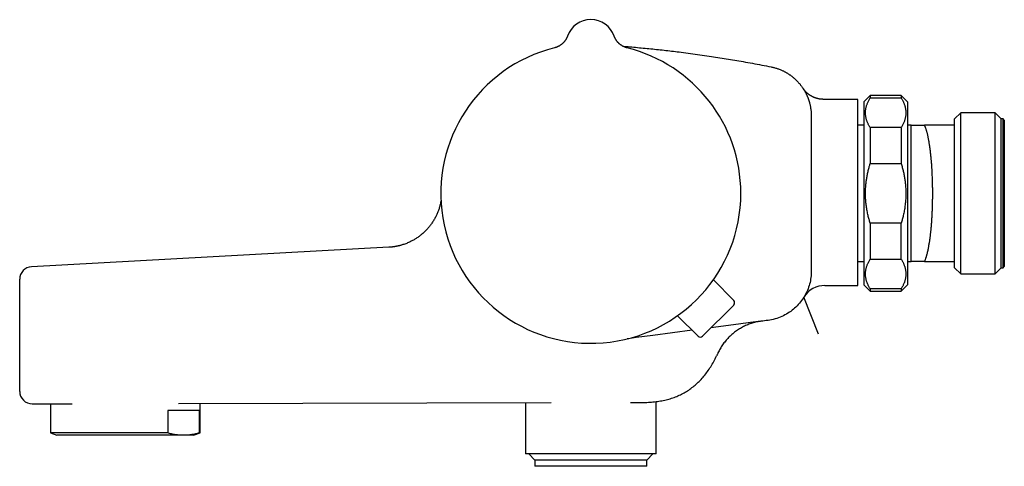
# Model space of a CAD drawing. Header units: millimetres. Extents: x 8 to 808, y 12 to 392.
# Tile 1 of 7: x 28 to 186, y 320 to 392. Entities that reach past the tile are written whole.
import ezdxf

# ---------------------------------------------------------------- set-up
doc = ezdxf.new("R2010")
doc.units = ezdxf.units.MM

msp = doc.modelspace()

# ---------------------------------------------------------------- linework, layer by layer
at = {"color": 7, "linetype": 'Continuous', "lineweight": 30}
for p, q in [((115.74, 389.8), (115.74, 389.79)), ((115.74, 389.8), (115.74, 389.8)), ((123.27, 389.79), (123.27, 389.8)), ((123.27, 389.8), (123.27, 389.8)), ((162.51, 379.6), (157.01, 379.6)), ((162.51, 349.6), (162.51, 379.6)), ((164.51, 380.2), (163.51, 379.2)), ((163.51, 379.2), (163.51, 364.45)), ((169.51, 380.2), (164.51, 380.2)), ((164.51, 380.2), (164.51, 379.84)), ((164.51, 379.84), (169.51, 379.84)), ((170.51, 379.2), (169.51, 380.2)), ((169.51, 380.2), (169.51, 379.84)), ((170.51, 379.2), (170.51, 364.45)), ((179.12, 377.45), (178.12, 376.45)), ((178.12, 375.45), (178.12, 376.45)), ((184.62, 377.45), (179.12, 377.45)), ((179.12, 351.45), (179.12, 377.45)), ((185.62, 376.45), (184.62, 377.45)), ((184.62, 351.45), (184.62, 377.45)), ((185.92, 376.45), (185.62, 376.45)), ((185.62, 352.45), (185.62, 376.45)), ((186.12, 376.25), (185.92, 376.45)), ((185.92, 352.45), (185.92, 376.45)), ((186.12, 376.25), (186.12, 352.65)), ((163.51, 375.45), (162.51, 375.45)), ((164.51, 375.04), (164.51, 369.25)), ((169.51, 375.04), (164.51, 375.04)), ((169.51, 375.04), (169.51, 369.25)), ((171.07, 375.45), (170.51, 375.45)), ((171.07, 375.45), (171.07, 375.45)), ((171.12, 375.44), (171.07, 375.45)), ((171.12, 375.45), (171.12, 375.44)), ((171.12, 353.45), (171.12, 375.44)), ((178.12, 375.45), (173.27, 375.45)), ((178.12, 353.45), (178.12, 375.45)), ((164.51, 369.25), (169.51, 369.25)), ((163.51, 364.45), (163.51, 349.7)), ((170.51, 364.45), (170.51, 349.7)), ((169.51, 359.64), (164.51, 359.64)), ((164.51, 359.64), (164.51, 353.86)), ((169.51, 353.86), (169.51, 359.64)), ((86.98, 355.76), (29.4, 352.62)), ((164.51, 353.86), (169.51, 353.86)), ((162.51, 353.45), (163.51, 353.45)), ((170.51, 353.45), (171.07, 353.45)), ((171.12, 353.45), (171.07, 353.45)), ((171.07, 353.45), (171.12, 353.45)), ((171.12, 353.45), (171.12, 353.45)), ((173.27, 353.45), (178.12, 353.45)), ((178.12, 352.45), (178.12, 353.45)), ((178.12, 352.45), (179.12, 351.45)), ((184.62, 351.45), (185.62, 352.45)), ((185.62, 352.45), (185.92, 352.45)), ((185.92, 352.45), (186.12, 352.65)), ((179.12, 351.45), (184.62, 351.45)), ((142.53, 347.16), (139.25, 350.5)), ((157.23, 349.6), (162.51, 349.6)), ((163.51, 349.7), (164.51, 348.7)), ((164.51, 349.06), (164.51, 348.7)), ((169.51, 349.06), (164.51, 349.06)), ((169.51, 348.7), (170.51, 349.7)), ((169.51, 349.06), (169.51, 348.7)), ((156.18, 341.75), (153.84, 347.72)), ((156.18, 341.75), (153.84, 347.72)), ((153.89, 347.81), (153.88, 347.79)), ((164.51, 348.7), (169.51, 348.7)), ((142.53, 346.45), (137.5, 341.43)), ((136.8, 341.43), (133.46, 344.71)), ((135.83, 342.38), (129.51, 341.54)), ((29.51, 330.52), (35.95, 330.54)), ((32.46, 330.53), (32.46, 325.83)), ((53.09, 330.58), (113.14, 330.71)), ((56.56, 325.83), (56.56, 330.59)), ((109.01, 330.71), (109.01, 322.45)), ((125.9, 330.74), (128.02, 330.75)), ((128.02, 330.75), (128.02, 330.75)), ((130.01, 322.45), (130.01, 330.87)), ((56.46, 329.45), (51.35, 329.45)), ((51.35, 329.45), (51.35, 325.83)), ((56.46, 325.83), (56.46, 329.45)), ((32.46, 325.83), (33.51, 325.45)), ((51.35, 325.83), (32.46, 325.83)), ((53.9, 325.45), (33.51, 325.45)), ((55.51, 325.45), (53.9, 325.45)), ((55.51, 325.45), (56.56, 325.83)), ((56.56, 325.83), (56.46, 325.83)), ((130.01, 322.45), (109.01, 322.45)), ((109.51, 322.45), (110.51, 321.45)), ((128.51, 321.45), (129.51, 322.45)), ((110.51, 321.45), (110.51, 320.45)), ((128.51, 321.45), (110.51, 321.45)), ((128.51, 320.45), (110.51, 320.45)), ((128.51, 320.45), (128.51, 321.45))]:
    msp.add_line(p, q, dxfattribs=at)
at = {"color": 7, "linetype": 'Continuous', "lineweight": 30, "flags": 128}
for points in [[(123.34, 389.63), (123.31, 389.7), (123.27, 389.79)], [(155.03, 364.45), (155.03, 363.45), (155.03, 359.45), (155.03, 357.3), (155.03, 355.16), (155.03, 355.16), (155.03, 353.02), (155.03, 352.48), (155.03, 351.95), (155.03, 351.68), (155.01, 351.41), (154.99, 351.14), (154.96, 350.88), (154.92, 350.61), (154.88, 350.35), (154.82, 350.09), (154.75, 349.83), (154.68, 349.58), (154.59, 349.32), (154.5, 349.06), (154.4, 348.8), (154.29, 348.55), (154.17, 348.31), (154.04, 348.07), (153.91, 347.83), (153.76, 347.6), (153.61, 347.38), (153.46, 347.16), (153.29, 346.94), (153.11, 346.73), (152.93, 346.52), (152.74, 346.32), (152.54, 346.12), (152.34, 345.94), (152.14, 345.76), (151.93, 345.6), (151.71, 345.43), (151.49, 345.28), (151.26, 345.13), (151.02, 344.99), (150.78, 344.85), (150.53, 344.73), (150.28, 344.61), (150.01, 344.5), (149.74, 344.39), (149.47, 344.3), (149.19, 344.22), (148.91, 344.14), (148.63, 344.08), (148.34, 344.03), (148.06, 343.98), (147.77, 343.94), (147.49, 343.91), (147.2, 343.87), (146.92, 343.84), (145.21, 343.61), (143.29, 343.36), (138.85, 342.77)], [(129.51, 341.54), (126.84, 341.19), (125.5, 341.02), (125.39, 341)], [(29.51, 330.52), (29.51, 330.52)]]:
    msp.add_lwpolyline(points, dxfattribs=at)
at = {"color": 7, "linetype": 'Continuous', "lineweight": 30}
for centre, radius, start, end in [((119.51, 388.45), 4, 19.6961, 160.3039), ((119.51, 364.45), 24.17, 104.0365, 0), ((119.51, 364.45), 24.17, 0, 75.9635), ((29.51, 350.62), 2, 93.1173, 180), ((157.23, 345.6), 4, 89.9967, 148.1209), ((157.23, 345.6), 4, 89.993, 148.1209), ((157.23, 345.6), 4, 148.1209, 148.1888), ((142.17, 346.81), 0.5, 315, 44.5), ((137.15, 341.78), 0.5, 225.5, 315), ((29.51, 332.52), 2, 180, 270.131)]:
    msp.add_arc(centre, radius, start, end, dxfattribs=at)
for points, knots in [([(115.74, 389.8), (115.74, 389.79), (115.74, 389.79), (115.74, 389.79), (115.74, 389.78), (115.74, 389.78), (115.73, 389.77), (115.73, 389.75), (115.72, 389.73), (115.71, 389.7), (115.69, 389.66), (115.66, 389.59), (115.63, 389.52), (115.59, 389.45), (115.56, 389.38), (115.52, 389.32), (115.48, 389.25), (115.44, 389.18), (115.39, 389.11), (115.34, 389.04), (115.29, 388.97), (115.23, 388.9), (115.18, 388.83), (115.12, 388.77), (115.06, 388.71), (115, 388.65), (114.93, 388.59), (114.87, 388.53), (114.8, 388.47), (114.73, 388.42), (114.66, 388.37), (114.59, 388.32), (114.52, 388.27), (114.44, 388.22), (114.36, 388.18), (114.29, 388.14), (114.21, 388.1), (114.13, 388.06), (114.05, 388.03), (113.96, 388), (113.88, 387.96), (113.79, 387.94), (113.71, 387.91), (113.66, 387.9), (113.65, 387.9)], [0, 0, 0, 0, 0.003392, 0.006616, 0.00959, 0.012543, 0.016014, 0.020744, 0.027828, 0.039033, 0.055014, 0.077363, 0.106016, 0.133177, 0.157916, 0.18447, 0.211885, 0.239899, 0.268324, 0.297038, 0.325963, 0.355044, 0.384245, 0.41354, 0.442909, 0.472339, 0.501818, 0.531338, 0.560892, 0.590476, 0.620085, 0.649716, 0.679365, 0.709032, 0.738713, 0.768407, 0.798112, 0.827828, 0.857554, 0.887288, 0.91703, 0.950082, 0.983111, 1, 1, 1, 1]), ([(125.37, 387.9), (125.35, 387.9), (125.3, 387.92), (125.22, 387.94), (125.13, 387.97), (125.05, 388), (124.97, 388.03), (124.89, 388.06), (124.81, 388.1), (124.73, 388.14), (124.65, 388.18), (124.57, 388.22), (124.5, 388.27), (124.43, 388.32), (124.36, 388.36), (124.29, 388.42), (124.22, 388.47), (124.15, 388.52), (124.09, 388.58), (124.03, 388.63), (123.97, 388.69), (123.91, 388.75), (123.86, 388.81), (123.8, 388.88), (123.75, 388.94), (123.7, 389), (123.66, 389.06), (123.61, 389.13), (123.57, 389.19), (123.53, 389.26), (123.49, 389.32), (123.46, 389.38), (123.43, 389.44), (123.4, 389.5), (123.37, 389.56), (123.35, 389.61), (123.33, 389.66), (123.31, 389.7), (123.3, 389.73), (123.29, 389.75), (123.28, 389.77), (123.28, 389.78), (123.28, 389.78), (123.28, 389.79), (123.28, 389.79), (123.27, 389.79), (123.27, 389.79), (123.27, 389.8)], [0, 0, 0, 0, 0.022488, 0.05268, 0.082793, 0.112826, 0.142775, 0.172637, 0.202408, 0.232084, 0.261661, 0.291134, 0.320496, 0.349743, 0.378867, 0.407859, 0.436713, 0.465417, 0.493961, 0.522332, 0.550515, 0.578495, 0.606251, 0.633762, 0.661002, 0.68794, 0.714541, 0.740762, 0.766551, 0.791844, 0.816567, 0.840622, 0.863889, 0.886215, 0.907399, 0.92716, 0.945056, 0.960187, 0.971148, 0.978255, 0.983044, 0.986525, 0.989341, 0.99196, 0.994773, 0.998063, 1, 1, 1, 1]), ([(124.68, 388.16), (124.96, 388.14), (125.64, 388.09), (126.73, 387.99), (127.95, 387.88), (129.17, 387.76), (130.39, 387.63), (131.61, 387.5), (132.83, 387.36), (134.15, 387.2), (135.57, 387.01), (137.08, 386.8), (138.55, 386.59), (139.96, 386.37), (141.33, 386.16), (142.69, 385.93), (144.1, 385.68), (145.56, 385.42), (147.06, 385.13), (148.07, 384.93), (148.57, 384.84)], [0, 0, 0, 0, 0.034396, 0.085188, 0.135995, 0.186802, 0.237609, 0.288415, 0.339237, 0.390059, 0.453554, 0.51705, 0.580545, 0.637726, 0.694909, 0.752091, 0.809273, 0.872848, 0.936425, 1, 1, 1, 1]), ([(148.57, 384.84), (148.57, 384.84), (148.65, 384.82), (148.81, 384.78), (149.05, 384.72), (149.29, 384.66), (149.52, 384.58), (149.76, 384.5), (149.99, 384.41), (150.22, 384.31), (150.42, 384.22), (150.6, 384.14), (150.74, 384.06), (150.89, 383.98), (151.03, 383.9), (151.18, 383.81), (151.32, 383.72), (151.46, 383.63), (151.6, 383.53), (151.74, 383.43), (151.87, 383.33), (152.01, 383.23), (152.16, 383.1), (152.34, 382.95), (152.5, 382.79), (152.65, 382.66), (152.76, 382.54), (152.88, 382.42), (152.99, 382.29), (153.1, 382.17), (153.21, 382.04), (153.31, 381.91), (153.41, 381.77), (153.51, 381.64), (153.61, 381.5), (153.71, 381.36), (153.8, 381.21), (153.89, 381.07), (153.97, 380.92), (154.06, 380.77), (154.14, 380.62), (154.21, 380.46), (154.28, 380.31), (154.35, 380.16), (154.42, 380.01), (154.48, 379.85), (154.54, 379.69), (154.59, 379.54), (154.64, 379.38), (154.69, 379.21), (154.74, 379.05), (154.78, 378.89), (154.82, 378.72), (154.86, 378.53), (154.9, 378.3), (154.94, 378.07), (154.97, 377.84), (154.99, 377.6), (155.01, 377.33), (155.02, 377.05), (155.02, 376.78), (155.02, 376.5), (155.02, 376.08), (155.02, 375.51), (155.02, 374.55), (155.02, 373.14), (155.03, 370.62), (155.03, 367.66), (155.03, 365.38), (155.03, 364.45)], [0, 0, 0, 0, 0.000003, 0.01046, 0.020928, 0.03145, 0.041973, 0.052537, 0.0631, 0.073719, 0.084349, 0.091411, 0.098474, 0.105548, 0.112623, 0.119755, 0.126886, 0.13403, 0.141175, 0.148409, 0.155644, 0.162891, 0.170139, 0.181096, 0.192064, 0.199392, 0.206451, 0.21351, 0.220581, 0.227652, 0.23478, 0.241907, 0.249047, 0.256187, 0.263417, 0.270647, 0.27789, 0.285133, 0.292436, 0.299738, 0.307054, 0.314369, 0.321432, 0.328495, 0.335569, 0.342644, 0.349774, 0.356905, 0.364048, 0.371191, 0.378425, 0.385658, 0.392904, 0.40015, 0.411104, 0.42207, 0.429397, 0.441015, 0.452647, 0.464314, 0.475981, 0.487657, 0.499333, 0.529997, 0.560662, 0.621991, 0.70961, 0.881245, 1, 1, 1, 1]), ([(157.01, 379.6), (157.01, 379.6), (156.96, 379.6), (156.89, 379.61), (156.78, 379.61), (156.68, 379.62), (156.57, 379.63), (156.47, 379.64), (156.37, 379.66), (156.27, 379.67), (156.17, 379.69), (156.07, 379.72), (155.97, 379.74), (155.87, 379.77), (155.78, 379.8), (155.68, 379.83), (155.59, 379.87), (155.49, 379.9), (155.4, 379.94), (155.31, 379.99), (155.22, 380.03), (155.13, 380.07), (155.05, 380.12), (154.96, 380.17), (154.88, 380.22), (154.8, 380.27), (154.72, 380.33), (154.64, 380.38), (154.57, 380.44), (154.49, 380.5), (154.42, 380.56), (154.35, 380.62), (154.29, 380.68), (154.22, 380.74), (154.16, 380.8), (154.1, 380.86), (154.04, 380.92), (153.99, 380.98), (153.94, 381.04), (153.89, 381.1), (153.85, 381.16), (153.81, 381.21), (153.78, 381.25), (153.75, 381.29), (153.73, 381.32), (153.72, 381.34), (153.71, 381.35), (153.7, 381.36), (153.7, 381.36), (153.7, 381.37), (153.7, 381.37), (153.69, 381.37), (153.69, 381.37), (153.69, 381.38), (153.69, 381.38), (153.69, 381.38), (153.69, 381.38), (153.69, 381.38), (153.69, 381.38), (153.69, 381.38)], [0, 0, 0, 0, 0.00567, 0.029058, 0.052401, 0.075696, 0.098944, 0.122141, 0.145287, 0.168378, 0.191414, 0.214392, 0.237309, 0.260163, 0.28295, 0.305666, 0.328309, 0.350874, 0.373356, 0.395751, 0.418051, 0.440252, 0.462345, 0.484323, 0.506176, 0.527894, 0.549465, 0.570874, 0.592106, 0.613142, 0.633961, 0.654536, 0.674837, 0.694827, 0.714463, 0.73369, 0.752442, 0.770636, 0.788167, 0.804903, 0.820672, 0.835253, 0.848347, 0.859502, 0.867772, 0.872528, 0.875294, 0.877091, 0.878447, 0.879713, 0.881155, 0.883008, 0.88568, 0.889802, 0.896529, 0.908047, 0.928186, 0.960823, 1, 1, 1, 1]), ([(153.72, 381.33), (153.72, 381.33), (153.72, 381.33), (153.72, 381.33), (153.72, 381.33), (153.72, 381.34), (153.71, 381.34), (153.71, 381.35), (153.71, 381.35), (153.71, 381.35)], [0, 0, 0, 0, 0.037609, 0.103095, 0.217709, 0.470672, 0.702332, 0.94719, 1, 1, 1, 1]), ([(153.75, 381.29), (153.75, 381.29), (153.74, 381.31), (153.73, 381.31), (153.73, 381.32)], [0, 0, 0, 0, 0.027745, 1, 1, 1, 1]), ([(164.51, 375.04), (164.47, 375.1), (164.4, 375.22), (164.3, 375.41), (164.2, 375.59), (164.12, 375.78), (164.04, 375.97), (163.97, 376.16), (163.91, 376.35), (163.86, 376.54), (163.82, 376.74), (163.79, 376.94), (163.77, 377.13), (163.76, 377.34), (163.76, 377.54), (163.77, 377.75), (163.79, 377.96), (163.83, 378.17), (163.87, 378.38), (163.93, 378.59), (164, 378.8), (164.08, 379.01), (164.17, 379.22), (164.27, 379.42), (164.38, 379.63), (164.47, 379.77), (164.51, 379.84)], [0, 0, 0, 0, 0.039438, 0.078884, 0.118329, 0.157766, 0.19739, 0.237015, 0.276298, 0.315581, 0.356348, 0.397129, 0.43791, 0.478676, 0.521422, 0.564176, 0.606922, 0.64996, 0.693005, 0.736044, 0.779913, 0.82379, 0.86766, 0.911771, 0.955888, 1, 1, 1, 1]), ([(169.51, 379.84), (169.54, 379.78), (169.62, 379.65), (169.72, 379.47), (169.81, 379.28), (169.9, 379.09), (169.97, 378.9), (170.04, 378.71), (170.1, 378.52), (170.15, 378.33), (170.19, 378.14), (170.23, 377.94), (170.25, 377.74), (170.26, 377.54), (170.26, 377.33), (170.25, 377.12), (170.22, 376.92), (170.19, 376.71), (170.14, 376.5), (170.08, 376.29), (170.02, 376.08), (169.93, 375.87), (169.84, 375.66), (169.74, 375.45), (169.63, 375.24), (169.55, 375.1), (169.51, 375.04)], [0, 0, 0, 0, 0.039438, 0.078884, 0.118329, 0.157766, 0.19739, 0.237015, 0.276298, 0.315581, 0.356348, 0.397129, 0.43791, 0.478676, 0.521422, 0.564176, 0.606922, 0.64996, 0.693005, 0.736044, 0.779913, 0.82379, 0.86766, 0.911771, 0.955888, 1, 1, 1, 1]), ([(171.12, 375.45), (171.12, 375.45), (171.13, 375.45), (171.15, 375.45), (171.17, 375.45), (171.21, 375.45), (171.26, 375.45), (171.31, 375.45), (171.37, 375.45), (171.44, 375.45), (171.52, 375.45), (171.62, 375.45), (171.73, 375.45), (171.87, 375.45), (172.01, 375.45), (172.17, 375.45), (172.33, 375.45), (172.51, 375.45), (172.69, 375.45), (172.88, 375.45), (173.07, 375.45), (173.2, 375.45), (173.27, 375.45)], [0, 0, 0, 0, 0.042738, 0.08549, 0.128248, 0.171002, 0.213741, 0.256936, 0.300142, 0.343354, 0.386564, 0.429762, 0.486586, 0.543425, 0.600272, 0.657119, 0.713949, 0.771153, 0.828364, 0.885579, 0.942793, 1, 1, 1, 1]), ([(173.27, 353.45), (173.29, 353.48), (173.32, 353.56), (173.37, 353.69), (173.43, 353.85), (173.49, 354.01), (173.54, 354.16), (173.58, 354.29), (173.62, 354.43), (173.66, 354.57), (173.7, 354.72), (173.74, 354.87), (173.77, 355.02), (173.81, 355.18), (173.85, 355.35), (173.88, 355.53), (173.92, 355.71), (173.95, 355.9), (173.99, 356.12), (174.04, 356.37), (174.08, 356.62), (174.11, 356.84), (174.14, 357.04), (174.16, 357.23), (174.19, 357.44), (174.22, 357.64), (174.24, 357.85), (174.26, 358.06), (174.29, 358.28), (174.31, 358.5), (174.33, 358.73), (174.35, 358.97), (174.38, 359.2), (174.4, 359.46), (174.42, 359.73), (174.44, 360.02), (174.46, 360.31), (174.47, 360.58), (174.49, 360.83), (174.5, 361.07), (174.51, 361.31), (174.52, 361.55), (174.53, 361.79), (174.54, 362.08), (174.55, 362.42), (174.56, 362.76), (174.57, 363.07), (174.57, 363.34), (174.58, 363.64), (174.58, 363.94), (174.58, 364.25), (174.58, 364.58), (174.58, 364.93), (174.58, 365.28), (174.57, 365.61), (174.57, 365.92), (174.56, 366.23), (174.55, 366.57), (174.54, 366.93), (174.52, 367.28), (174.51, 367.6), (174.5, 367.89), (174.48, 368.19), (174.46, 368.5), (174.44, 368.82), (174.42, 369.14), (174.4, 369.45), (174.37, 369.73), (174.35, 370.01), (174.32, 370.31), (174.29, 370.62), (174.25, 370.92), (174.22, 371.2), (174.19, 371.45), (174.16, 371.7), (174.12, 371.96), (174.08, 372.22), (174.04, 372.5), (174, 372.77), (173.95, 373.03), (173.9, 373.29), (173.85, 373.52), (173.81, 373.72), (173.77, 373.89), (173.72, 374.08), (173.67, 374.28), (173.62, 374.46), (173.57, 374.64), (173.52, 374.81), (173.46, 374.96), (173.41, 375.11), (173.36, 375.24), (173.31, 375.35), (173.28, 375.42), (173.27, 375.45)], [0, 0, 0, 0, 0.009884, 0.019768, 0.033504, 0.047241, 0.056402, 0.065563, 0.07479, 0.084016, 0.093178, 0.102339, 0.111435, 0.120531, 0.130145, 0.13976, 0.149374, 0.15923, 0.169086, 0.182577, 0.196067, 0.205064, 0.214061, 0.223058, 0.232055, 0.241052, 0.250049, 0.259046, 0.268043, 0.277482, 0.286923, 0.296362, 0.306038, 0.315714, 0.326785, 0.337861, 0.348936, 0.360007, 0.368868, 0.377728, 0.386589, 0.39545, 0.40431, 0.413171, 0.427109, 0.441047, 0.450569, 0.460092, 0.471059, 0.482029, 0.493, 0.503967, 0.517121, 0.530276, 0.541555, 0.552837, 0.56412, 0.575399, 0.589234, 0.60307, 0.614013, 0.624959, 0.635906, 0.646849, 0.659975, 0.673101, 0.68435, 0.695604, 0.706858, 0.718108, 0.731903, 0.745699, 0.7567, 0.767705, 0.77871, 0.789711, 0.802907, 0.816103, 0.829319, 0.842536, 0.85636, 0.870184, 0.87962, 0.889056, 0.901059, 0.913066, 0.925074, 0.937076, 0.948613, 0.960152, 0.971688, 0.982269, 0.992851, 1, 1, 1, 1]), ([(164.51, 359.64), (164.48, 359.75), (164.42, 359.95), (164.33, 360.26), (164.25, 360.57), (164.17, 360.9), (164.09, 361.25), (164.02, 361.62), (163.96, 361.99), (163.9, 362.37), (163.85, 362.74), (163.82, 363.1), (163.79, 363.43), (163.77, 363.75), (163.76, 364.07), (163.76, 364.39), (163.76, 364.72), (163.77, 365.06), (163.79, 365.38), (163.81, 365.67), (163.83, 365.94), (163.86, 366.23), (163.9, 366.55), (163.95, 366.87), (164.01, 367.19), (164.07, 367.51), (164.13, 367.83), (164.21, 368.14), (164.28, 368.46), (164.38, 368.83), (164.46, 369.09), (164.51, 369.25)], [0, 0, 0, 0, 0.032879, 0.065757, 0.098665, 0.131572, 0.170141, 0.208758, 0.247376, 0.286073, 0.324775, 0.363472, 0.396079, 0.42869, 0.461298, 0.494423, 0.527552, 0.560677, 0.600809, 0.625527, 0.650244, 0.683279, 0.716317, 0.749352, 0.782623, 0.815898, 0.84917, 0.882667, 0.916166, 0.949663, 1, 1, 1, 1]), ([(169.51, 369.25), (169.54, 369.15), (169.6, 368.94), (169.69, 368.63), (169.77, 368.32), (169.84, 368), (169.91, 367.69), (169.98, 367.37), (170.03, 367.05), (170.09, 366.73), (170.13, 366.41), (170.17, 366.08), (170.2, 365.76), (170.23, 365.41), (170.25, 365.05), (170.26, 364.68), (170.26, 364.3), (170.25, 363.92), (170.23, 363.55), (170.21, 363.17), (170.17, 362.79), (170.12, 362.41), (170.07, 362.03), (170, 361.65), (169.93, 361.27), (169.85, 360.91), (169.77, 360.57), (169.69, 360.26), (169.6, 359.95), (169.54, 359.75), (169.51, 359.64)], [0, 0, 0, 0, 0.033004, 0.06601, 0.099013, 0.132109, 0.165208, 0.198304, 0.231721, 0.265141, 0.298557, 0.332101, 0.365648, 0.399192, 0.437733, 0.476274, 0.514911, 0.553549, 0.59237, 0.630958, 0.669546, 0.709053, 0.748566, 0.788073, 0.828251, 0.868428, 0.901296, 0.934189, 0.967083, 1, 1, 1, 1]), ([(95.37, 363.25), (95.35, 363.17), (95.32, 363), (95.27, 362.75), (95.21, 362.5), (95.14, 362.24), (95.06, 361.97), (94.97, 361.71), (94.87, 361.45), (94.76, 361.19), (94.65, 360.93), (94.52, 360.67), (94.38, 360.41), (94.24, 360.16), (94.08, 359.91), (93.92, 359.67), (93.76, 359.44), (93.6, 359.22), (93.42, 359), (93.24, 358.79), (93.05, 358.58), (92.85, 358.38), (92.64, 358.17), (92.43, 357.98), (92.2, 357.79), (91.97, 357.6), (91.74, 357.43), (91.51, 357.27), (91.28, 357.12), (91.04, 356.98), (90.8, 356.84), (90.55, 356.71), (90.28, 356.58), (89.99, 356.45), (89.7, 356.33), (89.4, 356.23), (89.15, 356.15), (88.95, 356.09), (88.81, 356.05), (88.69, 356.02), (88.6, 355.99), (88.53, 355.98), (88.46, 355.96), (88.38, 355.94), (88.29, 355.93), (88.18, 355.91), (88.07, 355.88), (87.95, 355.86), (87.81, 355.84), (87.66, 355.82), (87.51, 355.8), (87.34, 355.78), (87.17, 355.77), (87.04, 355.76), (86.98, 355.76)], [0, 0, 0, 0, 0.020517, 0.041584, 0.062794, 0.085518, 0.108243, 0.130968, 0.153692, 0.176417, 0.200519, 0.224621, 0.248723, 0.272824, 0.296926, 0.321028, 0.343753, 0.366477, 0.389202, 0.411927, 0.434651, 0.458753, 0.482855, 0.506957, 0.531059, 0.55516, 0.579262, 0.601987, 0.624712, 0.647436, 0.670161, 0.692886, 0.718709, 0.744532, 0.770355, 0.796178, 0.821985, 0.835092, 0.847685, 0.859763, 0.865279, 0.870689, 0.876618, 0.883446, 0.891173, 0.899799, 0.909323, 0.919746, 0.931068, 0.943289, 0.956166, 0.969911, 0.984522, 1, 1, 1, 1]), ([(86.98, 355.76), (86.98, 355.76), (86.98, 355.76), (86.98, 355.76), (86.98, 355.76), (86.98, 355.75), (86.98, 355.76), (86.98, 355.77), (86.98, 355.77), (86.98, 355.77), (86.98, 355.77), (86.98, 355.76), (86.98, 355.76)], [0, 0, 0, 0, 0.003653, 0.020297, 0.056634, 0.542647, 0.62365, 0.704654, 0.785658, 0.866661, 0.947663, 1, 1, 1, 1]), ([(164.51, 349.06), (164.47, 349.12), (164.4, 349.24), (164.3, 349.43), (164.2, 349.61), (164.12, 349.8), (164.04, 349.99), (163.97, 350.18), (163.91, 350.37), (163.86, 350.56), (163.82, 350.76), (163.79, 350.95), (163.77, 351.15), (163.76, 351.36), (163.76, 351.56), (163.77, 351.77), (163.79, 351.98), (163.83, 352.19), (163.87, 352.4), (163.93, 352.6), (164, 352.81), (164.08, 353.02), (164.17, 353.22), (164.27, 353.44), (164.38, 353.65), (164.47, 353.79), (164.51, 353.86)], [0, 0, 0, 0, 0.039438, 0.078884, 0.118329, 0.157766, 0.19739, 0.237015, 0.276298, 0.315581, 0.356348, 0.397129, 0.43791, 0.478676, 0.521454, 0.564249, 0.607044, 0.649823, 0.692933, 0.736044, 0.778489, 0.820935, 0.865693, 0.910465, 0.955239, 1, 1, 1, 1]), ([(169.51, 353.86), (169.54, 353.8), (169.62, 353.67), (169.72, 353.49), (169.81, 353.3), (169.9, 353.11), (169.97, 352.92), (170.04, 352.73), (170.1, 352.54), (170.15, 352.35), (170.19, 352.16), (170.23, 351.96), (170.25, 351.76), (170.26, 351.56), (170.26, 351.35), (170.25, 351.14), (170.22, 350.93), (170.19, 350.73), (170.14, 350.52), (170.09, 350.31), (170.02, 350.1), (169.94, 349.9), (169.85, 349.69), (169.75, 349.48), (169.63, 349.26), (169.55, 349.13), (169.51, 349.06)], [0, 0, 0, 0, 0.039438, 0.078884, 0.118329, 0.157766, 0.19739, 0.237015, 0.276298, 0.315581, 0.356348, 0.397129, 0.43791, 0.478676, 0.521454, 0.564249, 0.607044, 0.649823, 0.692933, 0.736044, 0.778489, 0.820935, 0.865693, 0.910465, 0.955239, 1, 1, 1, 1]), ([(173.27, 353.45), (173.2, 353.45), (173.07, 353.45), (172.88, 353.45), (172.69, 353.45), (172.51, 353.45), (172.34, 353.45), (172.17, 353.45), (172.02, 353.45), (171.87, 353.45), (171.73, 353.45), (171.62, 353.45), (171.52, 353.45), (171.45, 353.45), (171.37, 353.45), (171.31, 353.45), (171.26, 353.45), (171.21, 353.45), (171.17, 353.45), (171.15, 353.45), (171.13, 353.45), (171.12, 353.45), (171.12, 353.45)], [0, 0, 0, 0, 0.056869, 0.113744, 0.17062, 0.227492, 0.284358, 0.341527, 0.398712, 0.455898, 0.513076, 0.570239, 0.612997, 0.655767, 0.698539, 0.741306, 0.784062, 0.82724, 0.870434, 0.913632, 0.956823, 1, 1, 1, 1]), ([(27.51, 332.52), (27.51, 332.52), (27.51, 332.53), (27.51, 332.54), (27.51, 332.57), (27.51, 332.6), (27.51, 332.65), (27.51, 332.7), (27.51, 332.77), (27.51, 332.85), (27.51, 332.93), (27.51, 333.03), (27.51, 333.14), (27.51, 333.25), (27.51, 333.37), (27.51, 333.5), (27.51, 333.65), (27.51, 333.8), (27.51, 333.96), (27.51, 334.13), (27.51, 334.31), (27.51, 334.5), (27.51, 334.69), (27.51, 334.89), (27.51, 335.1), (27.51, 335.31), (27.51, 335.54), (27.51, 335.77), (27.51, 336.01), (27.51, 336.26), (27.51, 336.51), (27.51, 336.77), (27.51, 337.03), (27.51, 337.29), (27.51, 337.56), (27.51, 337.83), (27.51, 338.11), (27.51, 338.39), (27.51, 338.68), (27.51, 338.98), (27.51, 339.28), (27.51, 339.58), (27.51, 339.87), (27.51, 340.17), (27.51, 340.47), (27.51, 340.77), (27.51, 341.07), (27.51, 341.38), (27.51, 341.68), (27.51, 341.99), (27.51, 342.3), (27.51, 342.61), (27.51, 342.91), (27.51, 343.21), (27.51, 343.5), (27.51, 343.79), (27.51, 344.09), (27.51, 344.38), (27.51, 344.67), (27.51, 344.96), (27.51, 345.25), (27.51, 345.52), (27.51, 345.8), (27.51, 346.06), (27.51, 346.32), (27.51, 346.57), (27.51, 346.82), (27.51, 347.07), (27.51, 347.31), (27.51, 347.55), (27.51, 347.78), (27.51, 348), (27.51, 348.21), (27.51, 348.41), (27.51, 348.6), (27.51, 348.79), (27.51, 348.97), (27.51, 349.14), (27.51, 349.31), (27.51, 349.46), (27.51, 349.61), (27.51, 349.75), (27.51, 349.87), (27.51, 349.99), (27.51, 350.1), (27.51, 350.19), (27.51, 350.28), (27.51, 350.36), (27.51, 350.43), (27.51, 350.49), (27.51, 350.54), (27.51, 350.58), (27.51, 350.6), (27.51, 350.62), (27.51, 350.62), (27.51, 350.62)], [0, 0, 0, 0, 0.010572, 0.021152, 0.031736, 0.042317, 0.052889, 0.063766, 0.074653, 0.085542, 0.096429, 0.107306, 0.117878, 0.128459, 0.139043, 0.149624, 0.160197, 0.171077, 0.181967, 0.192859, 0.203749, 0.214629, 0.225199, 0.235777, 0.246358, 0.256936, 0.267505, 0.278382, 0.289268, 0.300158, 0.311044, 0.321922, 0.332495, 0.343077, 0.353662, 0.364244, 0.374817, 0.385698, 0.396589, 0.407483, 0.418374, 0.429256, 0.439823, 0.450398, 0.460977, 0.471553, 0.48212, 0.492993, 0.503876, 0.514763, 0.525646, 0.53652, 0.547091, 0.557671, 0.568254, 0.578834, 0.589405, 0.600282, 0.611169, 0.622059, 0.632946, 0.643823, 0.654398, 0.664983, 0.67557, 0.686154, 0.696729, 0.70761, 0.7185, 0.729393, 0.740283, 0.751164, 0.761754, 0.772353, 0.782954, 0.793553, 0.804144, 0.81504, 0.825947, 0.836856, 0.847762, 0.858659, 0.869253, 0.879856, 0.890463, 0.901066, 0.911661, 0.922564, 0.933476, 0.944392, 0.955304, 0.966207, 0.97747, 0.988737, 1, 1, 1, 1]), ([(153.86, 347.76), (153.86, 347.76), (153.85, 347.74), (153.84, 347.73), (153.84, 347.72), (153.83, 347.72)], [0, 0, 0, 0, 0.1852905, 0.6112698, 1, 1, 1, 1]), ([(153.83, 347.72), (153.83, 347.72), (153.84, 347.72), (153.84, 347.72), (153.84, 347.72)], [0, 0, 0, 0, 0.383531, 1, 1, 1, 1]), ([(128.02, 330.75), (128.36, 330.75), (129.03, 330.77), (130, 330.86), (130.95, 331.01), (131.85, 331.21), (132.72, 331.48), (133.55, 331.8), (134.34, 332.18), (135.1, 332.62), (135.81, 333.12), (136.5, 333.68), (137.14, 334.3), (137.74, 334.98), (138.31, 335.71), (138.84, 336.5), (139.34, 337.35), (139.63, 337.95), (139.77, 338.25)], [0, 0, 0, 0, 0.068407, 0.134546, 0.198678, 0.261088, 0.322085, 0.382001, 0.441185, 0.5, 0.558815, 0.617999, 0.677915, 0.738912, 0.801322, 0.865454, 0.931593, 1, 1, 1, 1]), ([(139.99, 338.72), (139.98, 338.7), (139.93, 338.6), (139.88, 338.47), (139.82, 338.36), (139.8, 338.3), (139.78, 338.26), (139.78, 338.26), (139.77, 338.25)], [0, 0, 0, 0, 0.098954, 0.399296, 0.555177, 0.702218, 0.847925, 1, 1, 1, 1]), ([(128.02, 330.76), (128.02, 330.75), (128.03, 330.75), (128.04, 330.75), (128.04, 330.75)], [0, 0, 0, 0, 0.482312, 1, 1, 1, 1]), ([(53.9, 325.45), (53.8, 325.45), (53.58, 325.45), (53.26, 325.47), (52.94, 325.5), (52.62, 325.54), (52.3, 325.6), (51.98, 325.66), (51.66, 325.74), (51.45, 325.8), (51.35, 325.83)], [0, 0, 0, 0, 0.124543, 0.249087, 0.373829, 0.498571, 0.623852, 0.749135, 0.874567, 1, 1, 1, 1]), ([(56.46, 325.83), (56.39, 325.81), (56.22, 325.76), (55.95, 325.69), (55.66, 325.63), (55.37, 325.57), (55.08, 325.53), (54.79, 325.49), (54.49, 325.47), (54.2, 325.45), (54, 325.45), (53.9, 325.45)], [0, 0, 0, 0, 0.085698, 0.199668, 0.313637, 0.42772, 0.541803, 0.656276, 0.770749, 0.885375, 1, 1, 1, 1])]:
    msp.add_open_spline(points, degree=3, knots=knots, dxfattribs=at)
msp.add_open_spline([(146.96, 343.84), (146.72, 343.8), (146.22, 343.73), (145.49, 343.53), (144.79, 343.28), (144.1, 342.97), (143.44, 342.6), (142.82, 342.18), (142.23, 341.71), (141.68, 341.2), (141.18, 340.63), (140.73, 340.03), (140.33, 339.4), (140.1, 338.95), (139.99, 338.72)], degree=3, dxfattribs=at)

doc.saveas('drawing.dxf')
